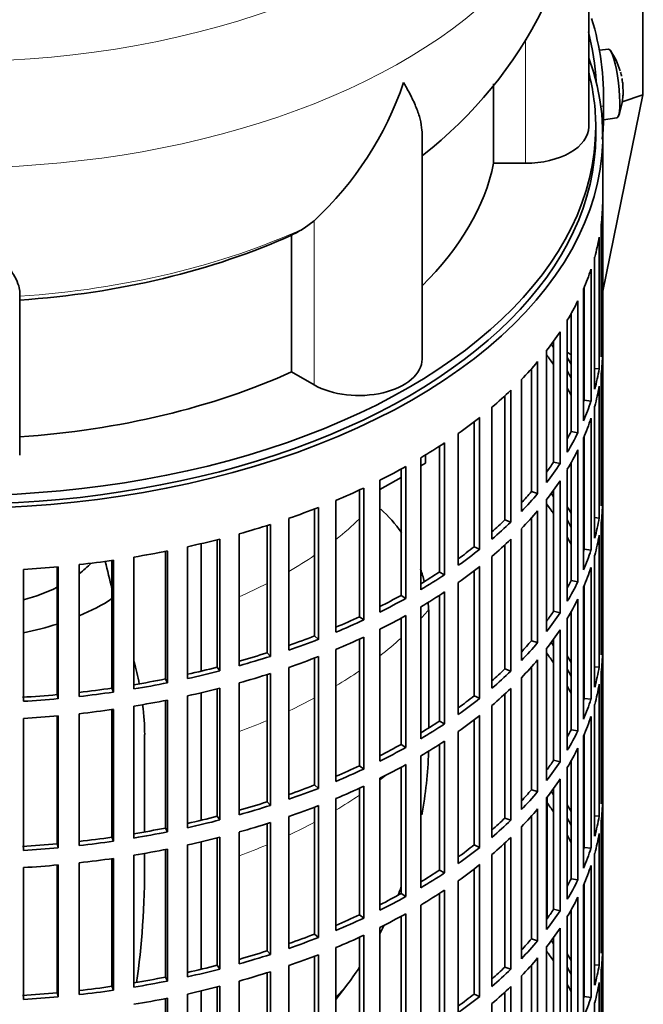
# Model space of a CAD drawing. Header units: millimetres. Extents: x 150 to 747, y -659 to 1200.
# Tile 4 of 13: x 658 to 747, y -549 to -408. Entities that reach past the tile are written whole.
import ezdxf

# ---------------------------------------------------------------- set-up
doc = ezdxf.new("R2010")
doc.units = ezdxf.units.MM
for name, color, linetype in [('M5X8_UNI7687', 7, 'Continuous'), ('VSI134_DIFFUSORE', 7, 'Continuous'), ('VSI134_FILTRO_A', 7, 'Continuous'), ('VSI134_GIUNTO_8×', 7, 'Continuous'), ('VSI134_SUPPORTO_', 7, 'Continuous'), ('VSI134_TERMINALE', 7, 'Continuous')]:
    doc.layers.add(name, color=color, linetype=linetype)

# ---------------------------------------------------------------- blocks, each defined once
blk = doc.blocks.new('SE4')
at = {"layer": 'M5X8_UNI7687', "color": 7, "linetype": 'Continuous', "lineweight": 35}
for p, q in [((741.91, -412.62), (740.61, -412.74)), ((741.18, -422.7), (743.11, -422.4))]:
    blk.add_line(p, q, dxfattribs=at)
for centre, radius, start, end in [((733.99, -418.56), 10, 16.6957, 35.0127), ((733.99, -418.56), 10, 12.0166, 13.5278), ((1110.09, -362), 370.34, 188.5064, 188.6141), ((733.99, -418.56), 10, 338.98, 357.2751)]:
    blk.add_arc(centre, radius, start, end, dxfattribs=at)
for centre, major_axis, ratio, start_param, end_param in [((742.5, -417.51), (0.6, -4.89), 0.169759, 0.004788, 3.136805), ((733.97, -418.47), (-9.78, -2.08), 0.810411, 3.163117, 3.206609), ((734.01, -418.68), (-9.94, -1.06), 0.589949, 3.053564, 3.168123), ((735.52, -416.56), (7.36, -5.62), 0.747167, 0.443437, 0.593129)]:
    blk.add_ellipse(centre, major_axis=major_axis, ratio=ratio, start_param=start_param, end_param=end_param, dxfattribs=at)
at = {"layer": 'VSI134_DIFFUSORE', "color": 7, "linetype": 'Continuous', "lineweight": 35}
for p, q in [((739.09, -423.67), (739.09, -380.61)), ((725.56, -417.55), (725.56, -428.86)), ((715.37, -456.74), (715.37, -424.6)), ((725.56, -428.86), (730.09, -428.86)), ((700, -437.06), (698.58, -438.11)), ((696.8, -439.08), (696.8, -458.56)), ((658.09, -470.43), (658.09, -447.09)), ((696.8, -458.56), (700, -460.41))]:
    blk.add_line(p, q, dxfattribs=at)
at = {"layer": 'VSI134_DIFFUSORE', "color": 4, "linetype": 'Continuous', "lineweight": 9}
for p, q in [((730.09, -428.86), (730.09, -411.17)), ((700, -460.41), (700, -437.06))]:
    blk.add_line(p, q, dxfattribs=at)
at = {"layer": 'VSI134_DIFFUSORE', "color": 7, "linetype": 'Continuous', "lineweight": 35}
for centre, radius, start, end in [((677.82, -379.43), 61.24, 307.8986, 358.8862), ((667.5, -402.11), 47.73, 312.9143, 341.3628), ((690.67, -425.72), 14.7, 294.6434, 302.5491)]:
    blk.add_arc(centre, radius, start, end, dxfattribs=at)
at = {"layer": 'VSI134_DIFFUSORE', "color": 4, "linetype": 'Continuous', "lineweight": 9}
for centre, major_axis, start_param, end_param in [((649.09, -364.89), (85.67, 0), 2.814218, 6.283185), ((649.09, -377.65), (-89.83, 0), 0, 3.208792), ((649.09, -402.19), (79.5, 0), 4.82584, 5.384336)]:
    blk.add_ellipse(centre, major_axis=major_axis, ratio=0.57735, start_param=start_param, end_param=end_param, dxfattribs=at)
at = {"layer": 'VSI134_DIFFUSORE', "color": 7, "linetype": 'Continuous', "lineweight": 35}
for centre, major_axis, start_param, end_param in [((730.09, -423.67), (-9, 0), 1.570796, 3.141593), ((649.09, -423.67), (77, 0), 5.749077, 6.166034), ((649.09, -404.19), (77, 0), 4.82954, 5.380636), ((706.37, -456.74), (-9, 0), 0.785398, 3.141593), ((649.09, -423.67), (77, 0), 4.82954, 5.380636)]:
    blk.add_ellipse(centre, major_axis=major_axis, ratio=0.57735, start_param=start_param, end_param=end_param, dxfattribs=at)
for points, knots in [([(715.37, -424.61), (715.37, -424.45), (715.36, -424.3), (715.31, -423.64), (715.23, -423.12), (714.96, -422.06), (714.77, -421.51), (714.32, -420.38), (714.06, -419.81), (713.6, -418.91), (713.44, -418.61), (713.18, -418.15), (713.1, -417.99), (712.92, -417.68), (712.82, -417.52), (712.73, -417.36)], [0.4604904, 0.4604904, 0.4604904, 0.4604904, 0.5, 0.5, 0.625, 0.625, 0.75, 0.75, 0.875, 0.875, 0.9375, 0.9375, 0.96875, 0.96875, 1, 1, 1, 1]), ([(658.09, -447.09), (658.09, -446.77), (658, -446.41), (657.69, -445.61), (657.47, -445.17), (657.05, -444.45), (656.9, -444.2), (656.58, -443.68), (656.41, -443.42), (655.87, -442.6), (655.47, -442.02), (654.63, -440.8), (654.18, -440.16), (653.23, -438.8), (652.74, -438.09), (651.72, -436.61), (651.2, -435.85), (650.42, -434.66), (650.15, -434.25), (649.76, -433.63), (649.62, -433.42), (649.36, -433), (649.22, -432.79), (649.09, -432.58)], [0, 0, 0, 0, 0.125, 0.125, 0.25, 0.25, 0.3125, 0.3125, 0.375, 0.375, 0.5, 0.5, 0.625, 0.625, 0.75, 0.75, 0.875, 0.875, 0.9375, 0.9375, 0.96875, 0.96875, 1, 1, 1, 1])]:
    blk.add_open_spline(points, degree=3, knots=knots, dxfattribs=at)
at = {"layer": 'VSI134_FILTRO_A', "color": 7, "linetype": 'Continuous', "lineweight": 35}
for p, q in [((741.09, -589.01), (741.09, -424.89)), ((741.08, -434.75), (741.08, -453.53)), ((740.86, -437.63), (740.86, -456.41)), ((740.6, -439.37), (740.6, -458.15)), ((739.94, -442.24), (739.94, -461.02)), ((739.42, -443.96), (739.42, -462.74)), ((738.34, -446.78), (738.34, -465.55)), ((738.44, -446.53), (738.44, -462.61)), ((737.55, -448.46), (737.55, -467.24)), ((736.05, -451.22), (736.05, -470)), ((736.6, -450.27), (736.6, -467.07)), ((735.01, -452.86), (735.01, -471.64)), ((734.09, -454.2), (734.09, -471.42)), ((740.86, -453.52), (741.08, -453.53)), ((733.1, -455.53), (733.1, -474.31)), ((741.08, -455.98), (741.08, -474.76)), ((730.93, -458.14), (730.93, -475.62)), ((731.82, -457.11), (731.82, -475.89)), ((739.94, -458.1), (740.6, -458.15)), ((729.51, -459.67), (729.51, -478.45)), ((740.86, -458.86), (740.86, -477.64)), ((728, -461.19), (728, -479.96)), ((740.6, -460.6), (740.6, -479.38)), ((727.15, -461.98), (727.15, -479.65)), ((738.44, -462.61), (739.42, -462.74)), ((725.31, -463.62), (725.31, -482.4)), ((739.94, -463.46), (739.94, -482.24)), ((723.57, -465.05), (723.57, -483.83)), ((739.42, -465.19), (739.42, -483.97)), ((722.78, -465.67), (722.78, -483.48)), ((720.53, -467.34), (720.53, -486.12)), ((736.6, -467.07), (737.55, -467.24)), ((738.34, -468), (738.34, -486.78)), ((738.44, -467.76), (738.44, -483.84)), ((717.85, -469.17), (717.85, -487.07)), ((718.58, -468.68), (718.58, -487.46)), ((737.55, -469.69), (737.55, -488.47)), ((715.21, -470.81), (715.21, -489.59)), ((712.39, -472.42), (712.39, -490.4)), ((713.06, -472.05), (713.06, -490.83)), ((734.09, -471.42), (735.01, -471.64)), ((736.05, -472.45), (736.05, -491.23)), ((736.6, -471.5), (736.6, -488.3)), ((707.06, -475.12), (707.06, -493.9)), ((709.38, -474), (709.38, -492.78)), ((735.01, -474.09), (735.01, -492.87)), ((740.86, -474.75), (741.08, -474.76)), ((706.45, -475.4), (706.45, -493.44)), ((730.93, -475.62), (731.82, -475.89)), ((734.09, -475.43), (734.09, -492.65)), ((700.07, -478.09), (700.07, -496.17)), ((700.61, -477.88), (700.61, -496.66)), ((703.09, -476.88), (703.09, -495.66)), ((733.1, -476.76), (733.1, -495.54)), ((741.08, -477.21), (741.08, -495.99)), ((696.39, -479.43), (696.39, -498.21)), ((730.93, -479.36), (730.93, -496.85)), ((731.82, -478.34), (731.82, -497.12)), ((739.94, -479.33), (740.6, -479.38)), ((693.31, -480.45), (693.31, -498.57)), ((693.77, -480.3), (693.77, -499.08)), ((727.15, -479.65), (728, -479.96)), ((729.51, -480.9), (729.51, -499.68)), ((740.86, -480.09), (740.86, -498.87)), ((689.34, -481.64), (689.34, -500.42)), ((740.6, -481.83), (740.6, -500.61)), ((681.97, -483.48), (681.97, -502.26)), ((686.21, -482.47), (686.21, -500.62)), ((686.59, -482.38), (686.59, -501.16)), ((722.78, -483.48), (723.57, -483.83)), ((727.15, -483.21), (727.15, -500.88)), ((728, -482.41), (728, -501.19)), ((674.36, -484.95), (674.36, -503.73)), ((678.83, -484.14), (678.83, -502.31)), ((679.13, -484.08), (679.13, -502.86)), ((725.31, -484.85), (725.31, -503.63)), ((738.44, -483.84), (739.42, -483.97)), ((739.94, -484.69), (739.94, -503.47)), ((663.44, -486.34), (663.44, -504.53)), ((663.57, -486.33), (663.57, -505.11)), ((666.55, -486.02), (666.55, -504.8)), ((671.22, -485.43), (671.22, -503.62)), ((671.44, -485.4), (671.44, -504.18)), ((723.57, -486.28), (723.57, -505.06)), ((739.42, -486.41), (739.42, -505.19)), ((658.62, -486.7), (658.62, -505.48)), ((717.85, -487.07), (718.58, -487.46)), ((722.78, -486.9), (722.78, -504.71)), ((720.53, -488.57), (720.53, -507.35)), ((736.6, -488.3), (737.55, -488.47)), ((738.34, -489.23), (738.34, -508.01)), ((738.44, -488.99), (738.44, -505.07)), ((712.39, -490.4), (713.06, -490.83)), ((717.85, -490.4), (717.85, -508.3)), ((718.58, -489.91), (718.58, -508.69)), ((715.21, -492.04), (715.21, -510.82)), ((737.55, -490.92), (737.55, -509.7)), ((706.45, -493.44), (707.06, -493.9)), ((713.06, -493.27), (713.06, -512.05)), ((734.09, -492.65), (735.01, -492.87)), ((736.6, -492.73), (736.6, -509.53)), ((712.39, -493.65), (712.39, -511.63)), ((736.05, -493.67), (736.05, -512.45)), ((700.07, -496.17), (700.61, -496.66)), ((707.06, -496.35), (707.06, -515.13)), ((709.38, -495.23), (709.38, -514)), ((735.01, -495.32), (735.01, -514.1)), ((740.86, -495.98), (741.08, -495.99)), ((706.45, -496.63), (706.45, -514.67)), ((730.93, -496.85), (731.82, -497.12)), ((734.09, -496.66), (734.09, -513.88)), ((693.31, -498.57), (693.77, -499.08)), ((700.61, -499.11), (700.61, -517.89)), ((703.09, -498.11), (703.09, -516.89)), ((733.1, -497.98), (733.1, -516.76)), ((741.08, -498.43), (741.08, -517.21)), ((700.07, -499.32), (700.07, -517.4)), ((731.82, -499.57), (731.82, -518.35)), ((739.94, -500.56), (740.6, -500.61)), ((686.21, -500.62), (686.59, -501.16)), ((693.31, -501.68), (693.31, -519.8)), ((693.77, -501.53), (693.77, -520.31)), ((696.39, -500.66), (696.39, -519.44)), ((727.15, -500.88), (728, -501.19)), ((730.93, -500.59), (730.93, -518.08)), ((740.86, -501.32), (740.86, -520.1)), ((678.83, -502.31), (679.13, -502.86)), ((689.34, -502.87), (689.34, -521.65)), ((729.51, -502.13), (729.51, -520.91)), ((740.6, -503.06), (740.6, -521.84)), ((663.44, -504.53), (663.57, -505.11)), ((671.22, -503.62), (671.44, -504.18)), ((681.97, -504.71), (681.97, -523.49)), ((686.21, -503.7), (686.21, -521.85)), ((686.59, -503.61), (686.59, -522.38)), ((722.78, -504.71), (723.57, -505.06)), ((727.15, -504.44), (727.15, -522.11)), ((728, -503.64), (728, -522.42)), ((674.36, -506.18), (674.36, -524.96)), ((678.83, -505.37), (678.83, -523.54)), ((679.13, -505.31), (679.13, -524.09)), ((725.31, -506.08), (725.31, -524.86)), ((738.44, -505.07), (739.42, -505.19)), ((739.94, -505.92), (739.94, -524.7)), ((663.44, -507.57), (663.44, -525.76)), ((663.57, -507.56), (663.57, -526.34)), ((666.55, -507.25), (666.55, -526.03)), ((671.22, -506.66), (671.22, -524.84)), ((671.44, -506.63), (671.44, -525.41)), ((723.57, -507.51), (723.57, -526.29)), ((658.62, -507.93), (658.62, -526.71)), ((717.85, -508.3), (718.58, -508.69)), ((722.78, -508.13), (722.78, -525.94)), ((739.42, -507.64), (739.42, -526.42)), ((720.53, -509.8), (720.53, -528.58)), ((736.6, -509.53), (737.55, -509.7)), ((738.44, -510.22), (738.44, -526.3)), ((712.39, -511.63), (713.06, -512.05)), ((717.85, -511.62), (717.85, -529.53)), ((718.58, -511.14), (718.58, -529.92)), ((738.34, -510.46), (738.34, -529.24)), ((737.55, -512.15), (737.55, -530.93)), ((713.06, -514.5), (713.06, -533.28)), ((715.21, -513.27), (715.21, -532.05)), ((734.09, -513.88), (735.01, -514.1)), ((736.6, -513.96), (736.6, -530.76)), ((706.45, -514.67), (707.06, -515.13)), ((712.39, -514.88), (712.39, -532.86)), ((736.05, -514.9), (736.05, -533.68)), ((700.07, -517.4), (700.61, -517.89)), ((709.38, -516.45), (709.38, -535.23)), ((735.01, -516.55), (735.01, -535.33)), ((740.86, -517.21), (741.08, -517.21)), ((706.45, -517.86), (706.45, -535.9)), ((707.06, -517.58), (707.06, -536.36)), ((730.93, -518.08), (731.82, -518.35)), ((734.09, -517.89), (734.09, -535.1)), ((693.31, -519.8), (693.77, -520.31)), ((703.09, -519.33), (703.09, -538.11)), ((733.1, -519.21), (733.1, -537.99)), ((741.08, -519.66), (741.08, -538.44)), ((700.07, -520.55), (700.07, -538.63)), ((700.61, -520.34), (700.61, -539.12)), ((731.82, -520.8), (731.82, -539.58)), ((686.21, -521.85), (686.59, -522.38)), ((693.31, -522.91), (693.31, -541.03)), ((693.77, -522.76), (693.77, -541.54)), ((696.39, -521.89), (696.39, -540.67)), ((727.15, -522.11), (728, -522.42)), ((730.93, -521.82), (730.93, -539.31)), ((739.94, -521.79), (740.6, -521.84)), ((740.86, -522.55), (740.86, -541.33)), ((678.83, -523.54), (679.13, -524.09)), ((689.34, -524.1), (689.34, -542.88)), ((729.51, -523.36), (729.51, -542.14)), ((740.6, -524.29), (740.6, -543.07)), ((663.44, -525.76), (663.57, -526.34)), ((671.22, -524.84), (671.44, -525.41)), ((686.21, -524.93), (686.21, -543.08)), ((686.59, -524.83), (686.59, -543.61)), ((727.15, -525.67), (727.15, -543.34)), ((728, -524.87), (728, -543.65)), ((678.83, -526.6), (678.83, -544.77)), ((679.13, -526.54), (679.13, -545.32)), ((681.97, -525.94), (681.97, -544.72)), ((722.78, -525.94), (723.57, -526.29)), ((738.44, -526.3), (739.42, -526.42)), ((739.94, -527.15), (739.94, -545.93)), ((666.55, -528.48), (666.55, -547.26)), ((671.22, -527.89), (671.22, -546.07)), ((671.44, -527.86), (671.44, -546.64)), ((674.36, -527.41), (674.36, -546.18)), ((725.31, -527.31), (725.31, -546.09)), ((658.62, -529.16), (658.62, -547.94)), ((663.44, -528.8), (663.44, -546.99)), ((663.57, -528.79), (663.57, -547.57)), ((717.85, -529.53), (718.58, -529.92)), ((722.78, -529.36), (722.78, -547.17)), ((723.57, -528.74), (723.57, -547.52)), ((739.42, -528.87), (739.42, -547.65)), ((720.53, -531.03), (720.53, -549.81)), ((736.6, -530.76), (737.55, -530.93)), ((718.58, -532.37), (718.58, -551.15)), ((738.34, -531.69), (738.34, -550.47)), ((738.44, -531.45), (738.44, -547.53)), ((712.39, -532.86), (713.06, -533.28)), ((717.85, -532.85), (717.85, -550.76)), ((737.55, -533.38), (737.55, -552.16)), ((715.21, -534.5), (715.21, -553.28)), ((734.09, -535.1), (735.01, -535.33)), ((736.6, -535.19), (736.6, -551.99)), ((706.45, -535.9), (707.06, -536.36)), ((712.39, -536.11), (712.39, -554.09)), ((713.06, -535.73), (713.06, -554.51)), ((736.05, -536.13), (736.05, -554.91)), ((709.38, -537.68), (709.38, -556.46)), ((735.01, -537.78), (735.01, -556.55)), ((700.07, -538.63), (700.61, -539.12)), ((706.45, -539.09), (706.45, -557.13)), ((707.06, -538.81), (707.06, -557.59)), ((730.93, -539.31), (731.82, -539.58)), ((734.09, -539.11), (734.09, -556.33)), ((740.86, -538.44), (741.08, -538.44)), ((693.31, -541.03), (693.77, -541.54)), ((703.09, -540.56), (703.09, -559.34)), ((733.1, -540.44), (733.1, -559.22)), ((741.08, -540.89), (741.08, -559.67)), ((700.07, -541.77), (700.07, -559.86)), ((700.61, -541.57), (700.61, -560.35)), ((731.82, -542.03), (731.82, -560.81)), ((686.21, -543.08), (686.59, -543.61)), ((693.77, -543.99), (693.77, -562.77)), ((696.39, -543.12), (696.39, -561.9)), ((727.15, -543.34), (728, -543.65)), ((730.93, -543.05), (730.93, -560.54)), ((739.94, -543.02), (740.6, -543.07)), ((740.86, -543.78), (740.86, -562.56)), ((678.83, -544.77), (679.13, -545.32)), ((689.34, -545.32), (689.34, -564.1)), ((693.31, -544.14), (693.31, -562.26)), ((729.51, -544.59), (729.51, -563.37)), ((671.22, -546.07), (671.44, -546.64)), ((686.21, -546.16), (686.21, -564.31)), ((686.59, -546.06), (686.59, -564.84)), ((728, -546.1), (728, -564.88)), ((740.6, -545.52), (740.6, -564.3)), ((663.44, -546.99), (663.57, -547.57)), ((678.83, -547.83), (678.83, -565.99)), ((679.13, -547.77), (679.13, -566.55)), ((681.97, -547.17), (681.97, -565.95)), ((722.78, -547.17), (723.57, -547.52)), ((727.15, -546.9), (727.15, -564.57)), ((738.44, -547.53), (739.42, -547.65)), ((725.31, -548.54), (725.31, -567.32)), ((739.94, -548.38), (739.94, -567.16))]:
    blk.add_line(p, q, dxfattribs=at)
for centre, major_axis, start_param, end_param in [((649.09, -424.89), (-92, 0), -0.208894, 3.350487), ((649.09, -424.89), (-91, 0), 0, 3.141593), ((649.09, -433.87), (92, 0), 6.212375, 6.266729), ((649.09, -433.87), (92, 0), -0.158077, -0.103722), ((649.09, -433.87), (92, 0), -0.245343, -0.190989), ((649.09, -433.87), (92, 0), -0.33261, -0.278255), ((649.09, -433.87), (92, 0), -0.419876, -0.365522), ((649.09, -452.65), (92, 0), 6.212375, 6.266729), ((649.09, -473.88), (91, 0), 0.365223, 0.374965), ((649.09, -476.33), (91, 0), 0.365223, 0.394539), ((649.09, -473.88), (92, 0), 0.313806, 0.33261), ((649.09, -455.1), (92, 0), 6.212375, 6.266729), ((649.09, -433.87), (92, 0), -0.507143, -0.452788), ((649.09, -473.88), (91, 0), 0.277957, 0.299174), ((649.09, -452.65), (92, 0), -0.158077, -0.103722), ((649.09, -433.87), (92, 0), -0.594409, -0.540055), ((649.09, -476.33), (91, 0), 0.277957, 0.299174), ((649.09, -473.88), (92, 0), 0.240575, 0.245343), ((649.09, -455.1), (92, 0), -0.158077, -0.103722), ((649.09, -452.65), (91, 0), -0.196715, -0.19069), ((649.09, -452.65), (92, 0), -0.245343, -0.190989), ((649.09, -433.87), (92, 0), -0.681676, -0.627321), ((649.09, -455.1), (92, 0), -0.245343, -0.190989), ((649.09, -452.65), (91, 0), -0.299174, -0.277957), ((649.09, -452.65), (92, 0), -0.33261, -0.278255), ((649.09, -433.87), (92, 0), -0.768942, -0.714588), ((649.09, -455.1), (92, 0), -0.33261, -0.278255), ((649.09, -433.87), (92, 0), -0.856209, -0.801854), ((649.09, -452.65), (91, 0), -0.394539, -0.365223), ((649.09, -452.65), (92, 0), -0.419876, -0.365522), ((649.09, -433.87), (92, 0), -0.943475, -0.889121), ((649.09, -455.1), (92, 0), -0.419876, -0.365522), ((649.09, -473.88), (92, 0), 6.212375, 6.266729), ((649.09, -452.65), (91, 0), -0.486998, -0.45249), ((649.09, -452.65), (92, 0), -0.507143, -0.452788), ((649.09, -495.11), (91, 0), 0.365223, 0.374965), ((649.09, -433.87), (92, 0), -1.030742, -0.976387), ((649.09, -497.56), (91, 0), 0.365223, 0.394539), ((649.09, -495.11), (92, 0), 0.313806, 0.33261), ((649.09, -476.33), (92, 0), 6.212375, 6.266729), ((649.09, -455.1), (92, 0), -0.507143, -0.452788), ((649.09, -473.88), (92, 0), -0.158077, -0.103722), ((649.09, -433.87), (92, 0), -1.118008, -1.063654), ((649.09, -452.65), (91, 0), -0.577951, -0.539756), ((649.09, -452.65), (92, 0), -0.594409, -0.540055), ((649.09, -495.11), (91, 0), 0.277957, 0.299174), ((649.09, -497.56), (91, 0), 0.277957, 0.299174), ((649.09, -495.11), (92, 0), 0.240575, 0.245343), ((649.09, -476.33), (92, 0), -0.158077, -0.103722), ((649.09, -433.87), (92, 0), -1.205275, -1.15092), ((649.09, -452.65), (91, 0), -0.668018, -0.627022), ((649.09, -455.1), (92, 0), -0.594409, -0.540055), ((649.09, -433.87), (92, 0), -1.292541, -1.238186), ((649.09, -452.65), (92, 0), -0.681676, -0.627321), ((649.09, -473.88), (91, 0), -0.196715, -0.19069), ((649.09, -473.88), (92, 0), -0.245343, -0.190989), ((649.09, -433.87), (92, 0), -1.467074, -1.412719), ((649.09, -433.87), (92, 0), -1.379807, -1.325453), ((649.09, -455.1), (92, 0), -0.681676, -0.627321), ((649.09, -476.33), (92, 0), -0.245343, -0.190989), ((649.09, -452.65), (91, 0), -0.757518, -0.714289), ((649.09, -452.65), (92, 0), -0.768942, -0.714588), ((649.09, -473.88), (91, 0), -0.299174, -0.277957), ((649.09, -473.88), (92, 0), -0.33261, -0.278255), ((649.09, -452.65), (91, 0), -0.846635, -0.801555), ((649.09, -455.1), (92, 0), -0.768942, -0.714588), ((649.09, -452.65), (92, 0), -0.856209, -0.801854), ((649.09, -476.33), (92, 0), -0.33261, -0.278255), ((649.09, -452.65), (91, 0), -0.935485, -0.888822), ((649.09, -455.1), (92, 0), -0.856209, -0.801854), ((649.09, -473.88), (91, 0), -0.394539, -0.365223), ((649.09, -473.88), (92, 0), -0.419876, -0.365522), ((649.09, -452.65), (92, 0), -0.943475, -0.889121), ((649.09, -452.65), (91, 0), -1.024141, -0.976088), ((649.09, -455.1), (92, 0), -0.943475, -0.889121), ((649.09, -476.33), (92, 0), -0.419876, -0.365522), ((649.09, -495.11), (92, 0), 6.212375, 6.266729), ((649.09, -452.65), (92, 0), -1.030742, -0.976387), ((649.09, -473.88), (91, 0), -0.486998, -0.45249), ((649.09, -473.88), (92, 0), -0.507143, -0.452788), ((649.09, -516.34), (91, 0), 0.365223, 0.374965), ((649.09, -452.65), (91, 0), -1.112655, -1.063355), ((649.09, -452.65), (92, 0), -1.118008, -1.063654), ((649.09, -455.1), (92, 0), -1.030742, -0.976387), ((649.09, -518.79), (91, 0), 0.365223, 0.394539), ((649.09, -516.34), (92, 0), 0.313806, 0.33261), ((649.09, -497.56), (92, 0), 6.212375, 6.266729), ((649.09, -476.33), (92, 0), -0.507143, -0.452788), ((649.09, -452.65), (91, 0), -1.201065, -1.150621), ((649.09, -452.65), (92, 0), -1.205275, -1.15092), ((649.09, -455.1), (92, 0), -1.118008, -1.063654), ((649.09, -473.88), (91, 0), -0.577951, -0.539756), ((649.09, -473.88), (92, 0), -0.594409, -0.540055), ((649.09, -516.34), (91, 0), 0.277957, 0.299174), ((649.09, -495.11), (92, 0), -0.158077, -0.103722), ((649.09, -452.65), (91, 0), -1.2894, -1.237888), ((649.09, -452.65), (92, 0), -1.292541, -1.238186), ((649.09, -518.79), (91, 0), 0.277957, 0.299174), ((649.09, -497.56), (92, 0), -0.158077, -0.103722), ((649.09, -452.65), (91, 0), -1.467373, -1.412421), ((649.09, -452.65), (91, 0), -1.377682, -1.325154), ((649.09, -452.65), (92, 0), -1.379807, -1.325453), ((649.09, -455.1), (92, 0), -1.205275, -1.15092), ((649.09, -473.88), (91, 0), -0.668018, -0.627022), ((649.09, -476.33), (92, 0), -0.594409, -0.540055), ((649.09, -516.34), (92, 0), 0.240575, 0.245343), ((649.09, -452.65), (92, 0), -1.467074, -1.412719), ((649.09, -455.1), (92, 0), -1.292541, -1.238186), ((649.09, -473.88), (92, 0), -0.681676, -0.627321), ((649.09, -495.11), (91, 0), -0.196715, -0.19069), ((649.09, -495.11), (92, 0), -0.245343, -0.190989), ((649.09, -455.1), (92, 0), -1.467074, -1.412719), ((649.09, -455.1), (92, 0), -1.379807, -1.325453), ((649.09, -476.33), (92, 0), -0.681676, -0.627321), ((649.09, -473.88), (91, 0), -0.757518, -0.714289), ((649.09, -473.88), (92, 0), -0.768942, -0.714588), ((649.09, -497.56), (92, 0), -0.245343, -0.190989), ((649.09, -495.11), (91, 0), -0.299174, -0.277957), ((649.09, -495.11), (92, 0), -0.33261, -0.278255), ((649.09, -473.88), (91, 0), -0.846635, -0.801555), ((649.09, -476.33), (92, 0), -0.768942, -0.714588), ((649.09, -473.88), (92, 0), -0.856209, -0.801854), ((649.09, -497.56), (92, 0), -0.33261, -0.278255), ((649.09, -476.33), (92, 0), -0.856209, -0.801854), ((649.09, -495.11), (91, 0), -0.394539, -0.365223), ((649.09, -495.11), (92, 0), -0.419876, -0.365522), ((649.09, -473.88), (91, 0), -0.935485, -0.888822), ((649.09, -473.88), (92, 0), -0.943475, -0.889121), ((649.09, -473.88), (91, 0), -1.024141, -0.976088), ((649.09, -497.56), (92, 0), -0.419876, -0.365522), ((649.09, -516.34), (92, 0), 6.212375, 6.266729), ((649.09, -473.88), (92, 0), -1.030742, -0.976387), ((649.09, -476.33), (92, 0), -0.943475, -0.889121), ((649.09, -495.11), (91, 0), -0.486998, -0.45249), ((649.09, -495.11), (92, 0), -0.507143, -0.452788), ((649.09, -537.57), (91, 0), 0.365223, 0.374965), ((649.09, -473.88), (91, 0), -1.112655, -1.063355), ((649.09, -540.02), (91, 0), 0.365223, 0.394539), ((649.09, -518.79), (92, 0), 6.212375, 6.266729), ((649.09, -473.88), (92, 0), -1.118008, -1.063654), ((649.09, -476.33), (92, 0), -1.030742, -0.976387), ((649.09, -497.56), (92, 0), -0.507143, -0.452788), ((649.09, -537.57), (92, 0), 0.313806, 0.33261), ((649.09, -473.88), (91, 0), -1.201065, -1.150621), ((649.09, -473.88), (92, 0), -1.205275, -1.15092), ((649.09, -476.33), (92, 0), -1.118008, -1.063654), ((649.09, -495.11), (91, 0), -0.577951, -0.539756), ((649.09, -495.11), (92, 0), -0.594409, -0.540055), ((649.09, -537.57), (91, 0), 0.277957, 0.299174), ((649.09, -516.34), (92, 0), -0.158077, -0.103722), ((649.09, -473.88), (91, 0), -1.2894, -1.237888), ((649.09, -473.88), (92, 0), -1.292541, -1.238186), ((649.09, -518.79), (92, 0), -0.158077, -0.103722), ((649.09, -473.88), (91, 0), -1.467373, -1.412421), ((649.09, -473.88), (91, 0), -1.377682, -1.325154), ((649.09, -473.88), (92, 0), -1.379807, -1.325453), ((649.09, -476.33), (92, 0), -1.205275, -1.15092), ((649.09, -497.56), (92, 0), -0.594409, -0.540055), ((649.09, -540.02), (91, 0), 0.277957, 0.299174), ((649.09, -537.57), (92, 0), 0.240575, 0.245343), ((649.09, -473.88), (92, 0), -1.467074, -1.412719), ((649.09, -476.33), (92, 0), -1.292541, -1.238186), ((649.09, -495.11), (91, 0), -0.668018, -0.627022), ((649.09, -495.11), (92, 0), -0.681676, -0.627321), ((649.09, -516.34), (91, 0), -0.196715, -0.19069), ((649.09, -516.34), (92, 0), -0.245343, -0.190989), ((649.09, -476.33), (92, 0), -1.379807, -1.325453), ((649.09, -476.33), (92, 0), -1.467074, -1.412719), ((649.09, -495.11), (91, 0), -0.757518, -0.714289), ((649.09, -495.11), (92, 0), -0.768942, -0.714588), ((649.09, -497.56), (92, 0), -0.681676, -0.627321), ((649.09, -518.79), (92, 0), -0.245343, -0.190989), ((649.09, -516.34), (91, 0), -0.299174, -0.277957), ((649.09, -516.34), (92, 0), -0.33261, -0.278255), ((649.09, -497.56), (92, 0), -0.768942, -0.714588), ((649.09, -495.11), (91, 0), -0.846635, -0.801555), ((649.09, -495.11), (92, 0), -0.856209, -0.801854), ((649.09, -518.79), (92, 0), -0.33261, -0.278255), ((649.09, -516.34), (91, 0), -0.394539, -0.365223), ((649.09, -516.34), (92, 0), -0.419876, -0.365522), ((649.09, -495.11), (91, 0), -0.935485, -0.888822), ((649.09, -495.11), (92, 0), -0.943475, -0.889121), ((649.09, -497.56), (92, 0), -0.856209, -0.801854), ((649.09, -518.79), (92, 0), -0.419876, -0.365522), ((649.09, -495.11), (91, 0), -1.024141, -0.976088), ((649.09, -495.11), (92, 0), -1.030742, -0.976387), ((649.09, -497.56), (92, 0), -0.943475, -0.889121), ((649.09, -516.34), (91, 0), -0.486998, -0.45249), ((649.09, -516.34), (92, 0), -0.507143, -0.452788), ((649.09, -558.8), (91, 0), 0.365223, 0.374965), ((649.09, -537.57), (92, 0), 6.212375, 6.266729), ((649.09, -495.11), (91, 0), -1.112655, -1.063355), ((649.09, -561.25), (91, 0), 0.365223, 0.394539), ((649.09, -540.02), (92, 0), 6.212375, 6.266729), ((649.09, -495.11), (92, 0), -1.118008, -1.063654), ((649.09, -497.56), (92, 0), -1.030742, -0.976387), ((649.09, -518.79), (92, 0), -0.507143, -0.452788), ((649.09, -558.8), (92, 0), 0.313806, 0.33261), ((649.09, -495.11), (91, 0), -1.201065, -1.150621), ((649.09, -495.11), (92, 0), -1.205275, -1.15092), ((649.09, -497.56), (92, 0), -1.118008, -1.063654), ((649.09, -516.34), (91, 0), -0.577951, -0.539756), ((649.09, -516.34), (92, 0), -0.594409, -0.540055), ((649.09, -558.8), (91, 0), 0.277957, 0.299174), ((649.09, -537.57), (92, 0), -0.158077, -0.103722), ((649.09, -495.11), (91, 0), -1.2894, -1.237888), ((649.09, -495.11), (92, 0), -1.292541, -1.238186), ((649.09, -495.11), (91, 0), -1.377682, -1.325154), ((649.09, -495.11), (92, 0), -1.379807, -1.325453), ((649.09, -497.56), (92, 0), -1.205275, -1.15092), ((649.09, -518.79), (92, 0), -0.594409, -0.540055), ((649.09, -561.25), (91, 0), 0.277957, 0.299174), ((649.09, -558.8), (92, 0), 0.240575, 0.245343), ((649.09, -540.02), (92, 0), -0.158077, -0.103722), ((649.09, -495.11), (91, 0), -1.467373, -1.412421), ((649.09, -495.11), (92, 0), -1.467074, -1.412719), ((649.09, -497.56), (92, 0), -1.292541, -1.238186), ((649.09, -516.34), (91, 0), -0.668018, -0.627022), ((649.09, -516.34), (92, 0), -0.681676, -0.627321), ((649.09, -537.57), (91, 0), -0.196715, -0.19069), ((649.09, -537.57), (92, 0), -0.245343, -0.190989)]:
    blk.add_ellipse(centre, major_axis=major_axis, ratio=0.57735, start_param=start_param, end_param=end_param, dxfattribs=at)
at = {"layer": 'VSI134_GIUNTO_8×', "color": 7, "linetype": 'Continuous', "lineweight": 35}
for major_axis, start_param, end_param in [((-22, 0), -3.795301, -3.653859), ((-22, 0), 2.018583, 2.281496), ((-29.5, 0), -4.078836, -3.864106), ((-29.5, 0), -4.383604, -4.2043)]:
    blk.add_ellipse((649.09, -479.6), major_axis=major_axis, ratio=0.57735, start_param=start_param, end_param=end_param, dxfattribs=at)
at = {"layer": 'VSI134_SUPPORTO_', "color": 7, "linetype": 'Continuous', "lineweight": 35}
for p, q in [((740.09, -424.89), (740.09, -423.67)), ((715.85, -471.59), (715.85, -470.42)), ((715.85, -471.59), (715.21, -471.96)), ((712.39, -473.59), (709.38, -475.33)), ((683.91, -483.04), (683.91, -501.19)), ((716.31, -509.29), (716.31, -492.46)), ((683.91, -504.27), (683.91, -522.42)), ((675.88, -524.09), (675.88, -510.22)), ((733.16, -519.13), (733.16, -536.45)), ((683.91, -525.5), (683.91, -543.65)), ((675.88, -528.27), (675.88, -527.15)), ((683.91, -546.72), (683.91, -564.88)), ((703.09, -547.94), (704.52, -546.1))]:
    blk.add_line(p, q, dxfattribs=at)
for centre, radius, start, end in [((695.44, -493.59), 20.9, 35.5148, 47.7987), ((695.44, -493.59), 20.9, 14.2623, 19.3031), ((695.44, -493.59), 20.9, 3.1007, 5.9542), ((658.11, -510.97), 58.21, 349.4038, 358.3179), ((658.11, -510.97), 58.21, 337.6143, 338.8982), ((658.11, -510.97), 58.21, 331.7684, 333.0367), ((658.11, -510.97), 58.21, 322.877, 326.2091)]:
    blk.add_arc(centre, radius, start, end, dxfattribs=at)
for centre, major_axis, ratio, start_param, end_param in [((649.09, -423.67), (91, 0), 0.57735, 2.993207, 6.283185), ((649.09, -423.67), (91, 0), 0.57735, 0, 0.148386), ((681.24, -484.43), (-8.14, 34.04), 0.31246, 1.529366, 1.643573), ((670.14, -502.22), (3.49, -14.59), 0.31246, 1.44286, 1.661698), ((670.14, -502.22), (3.49, -14.59), 0.31246, 0.917533, 1.237075), ((641.44, -480.27), (20.93, -87.53), 0.31246, 0.65805, 0.917533)]:
    blk.add_ellipse(centre, major_axis=major_axis, ratio=ratio, start_param=start_param, end_param=end_param, dxfattribs=at)
at = {"layer": 'VSI134_SUPPORTO_', "color": 4, "linetype": 'Continuous', "lineweight": 9}
for centre, major_axis, start_param, end_param in [((649.09, -459.95), (66.6, 0), -0.625209, -0.533057), ((649.09, -459.95), (66.6, 0), -0.780897, -0.698932), ((649.09, -459.95), (66.6, 0), -0.921885, -0.844673), ((649.09, -473.25), (75, 0), -0.491682, -0.459415), ((649.09, -473.25), (75, 0), -0.63707, -0.566131), ((649.09, -473.25), (75, 0), -0.766956, -0.70007), ((649.09, -473.25), (75, 0), -0.888301, -0.823319), ((649.09, -473.25), (75, 0), -1.004352, -0.94022), ((649.09, -490.94), (75, 0), -0.63707, -0.618187), ((649.09, -490.94), (75, 0), -0.766956, -0.70007), ((649.09, -490.94), (75, 0), -0.888301, -0.823319), ((649.09, -490.94), (75, 0), -1.004352, -0.94022), ((649.09, -529.72), (62.27, 0), -0.521266, -0.473078)]:
    blk.add_ellipse(centre, major_axis=major_axis, ratio=0.57735, start_param=start_param, end_param=end_param, dxfattribs=at)
at = {"layer": 'VSI134_TERMINALE', "color": 7, "linetype": 'Continuous', "lineweight": 35}
for p, q in [((746.8, -391.58), (746.8, -419.13)), ((741.09, -447.06), (746.8, -419.13)), ((743.87, -420.1), (746.8, -419.13)), ((741.19, -420.71), (741.19, -422.34)), ((736.6, -456.14), (736.05, -455.75)), ((738.34, -457.4), (738.44, -457.37))]:
    blk.add_line(p, q, dxfattribs=at)
at = {"layer": 'VSI134_TERMINALE', "color": 4, "linetype": 'Continuous', "lineweight": 9}
for p, q in [((740.81, -420.74), (741.19, -420.71)), ((741.19, -422.34), (740.99, -422.36))]:
    blk.add_line(p, q, dxfattribs=at)
at = {"layer": 'VSI134_TERMINALE', "color": 7, "linetype": 'Continuous', "lineweight": 35}
for centre, radius, start, end in [((702.58, -419.58), 38.63, 358.3189, 17.0497), ((703.33, -419.43), 36.9, 3.3361, 14.5372)]:
    blk.add_arc(centre, radius, start, end, dxfattribs=at)
blk.add_open_spline([(741.19, -422.34), (741.19, -422.83), (741.18, -423.27), (741.16, -423.88), (741.15, -424.07), (741.12, -424.43), (741.11, -424.61), (741.06, -425.03), (741.03, -425.26), (740.99, -425.45)], degree=3, knots=[0, 0, 0, 0, 0.125, 0.125, 0.1875, 0.1875, 0.25, 0.25, 0.3554621, 0.3554621, 0.3554621, 0.3554621], dxfattribs=at)

msp = doc.modelspace()

# ---------------------------------------------------------------- block references
msp.add_blockref('SE4', (0, 0))

doc.saveas('drawing.dxf')
